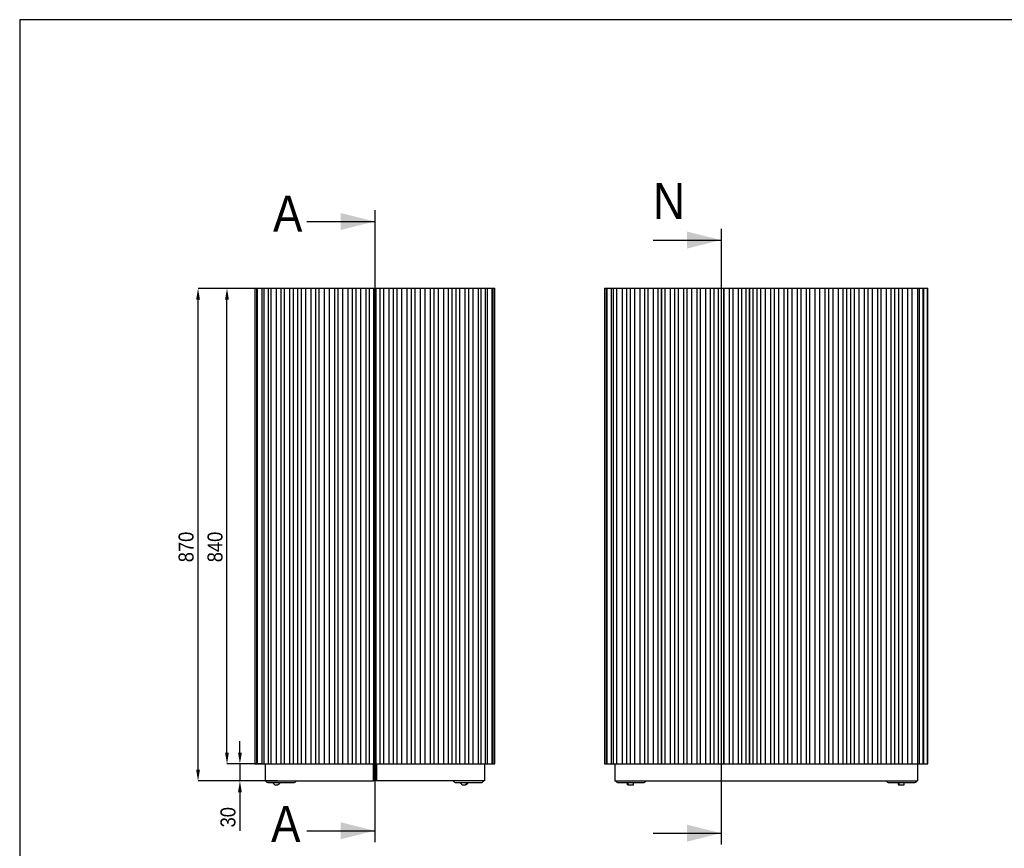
# Model space of a CAD drawing. Header units: millimetres. Extents: x -5210 to 2047, y -29 to 2841.
# Tile 2 of 28: x -5210 to -3472, y 1378 to 2841. Entities that reach past the tile are written whole.
import ezdxf

# ---------------------------------------------------------------- set-up
doc = ezdxf.new("R2010")
doc.units = ezdxf.units.MM
doc.header["$LTSCALE"] = 10
doc.header["$PDSIZE"] = -1
doc.linetypes.add('SLD-Centro', pattern=[19.05, 15.24, -1.27, 1.27, -1.27])
doc.linetypes.add('SLD-Solido', pattern=[0])
for name, color, linetype in [('PIEGHE', 6, 'SLD-Centro'), ('QUOTE', 1, 'SLD-Solido'), ('SCHIZZI', 9, 'Continuous'), ('SEZIONI', 9, 'SLD-Solido')]:
    doc.layers.add(name, color=color, linetype=linetype)
doc.styles.add('SLDTEXTSTYLE0', font='Gothic.ttf', dxfattribs={"width": 0.913})
doc.dimstyles.new('SLDDIMSTYLE0', dxfattribs={"dimtxt": 26.458333, "dimasz": 20, "dimexe": 0, "dimexo": 0.0625, "dimgap": 6.614583, "dimtad": 1, "dimdec": 1, "dimrnd": 1e-09, "dimzin": 12, "dimdsep": 46, "dimtxsty": 'SLDTEXTSTYLE0', "dimsah": 1, "dimcen": 0.09, "dimadec": 0, "dimazin": 3, "dimtfac": 1, "dimtdec": 1, "dimtmove": 0, "dimatfit": 0, "dimfxl": 0, "dimfrac": 2, "dimtolj": 1, "dimtzin": 12, "dimarcsym": 0})
doc.dimstyles.new('SLDDIMSTYLE1', dxfattribs={"dimtxt": 26.458333, "dimasz": 20, "dimexe": 0, "dimexo": 0.0625, "dimgap": 6.614583, "dimtad": 1, "dimdec": 1, "dimrnd": 1e-09, "dimzin": 12, "dimdsep": 46, "dimtxsty": 'SLDTEXTSTYLE0', "dimsah": 1, "dimcen": 0.09, "dimadec": 0, "dimazin": 3, "dimtfac": 1, "dimtdec": 1, "dimtofl": 0, "dimtmove": 0, "dimatfit": 3, "dimfxl": 0, "dimfrac": 2, "dimtolj": 1, "dimtzin": 12, "dimarcsym": 0})

# ---------------------------------------------------------------- blocks, each defined once
blk = doc.blocks.new('_D_1')
at = {"layer": 'Defpoints', "color": 0}
for p in [(-4783.4, 1526.7), (-4820.9, 1496.7), (-4776.4, 1496.7)]:
    blk.add_point(p, dxfattribs=at)
at = {"layer": 'QUOTE', "color": 0, "lineweight": -2}
for p, q in [((-4820.9, 1546.7), (-4820.9, 1566.7)), ((-4783.4, 1526.7), (-4820.9, 1526.7)), ((-4820.9, 1526.7), (-4820.9, 1496.7)), ((-4776.4, 1496.7), (-4820.9, 1496.7)), ((-4820.9, 1476.7), (-4820.9, 1408.5))]:
    blk.add_line(p, q, dxfattribs=at)
at = {"layer": 'QUOTE', "color": 0}
for points in [[(-4824.2, 1546.7), (-4817.5, 1546.7), (-4820.9, 1526.7)], [(-4824.2, 1476.7), (-4817.5, 1476.7), (-4820.9, 1496.7)]]:
    blk.add_solid(points, dxfattribs=at)
at = {"layer": 'QUOTE', "color": 0, "insert": (-4855.3, 1432.6), "char_height": 26.46, "attachment_point": 2, "rotation": 90, "style": 'SLDTEXTSTYLE0'}
blk.add_mtext('\\A1;30', dxfattribs=at)
blk = doc.blocks.new('_D_2')
at = {"layer": 'Defpoints', "color": 0}
for p in [(-4843.7, 2366.7), (-4790.2, 2366.7), (-4790.2, 1526.7)]:
    blk.add_point(p, dxfattribs=at)
at = {"layer": 'QUOTE', "color": 0, "lineweight": -2}
for p, q in [((-4790.2, 2366.7), (-4843.7, 2366.7)), ((-4843.7, 1546.7), (-4843.7, 2346.7)), ((-4790.2, 1526.7), (-4843.7, 1526.7))]:
    blk.add_line(p, q, dxfattribs=at)
at = {"layer": 'QUOTE', "color": 0}
for points in [[(-4847.1, 2346.7), (-4840.4, 2346.7), (-4843.7, 2366.7)], [(-4847.1, 1546.7), (-4840.4, 1546.7), (-4843.7, 1526.7)]]:
    blk.add_solid(points, dxfattribs=at)
at = {"layer": 'QUOTE', "color": 0, "insert": (-4878.1, 1909.9), "char_height": 26.46, "attachment_point": 2, "rotation": 90, "style": 'SLDTEXTSTYLE0'}
blk.add_mtext('\\A1;840', dxfattribs=at)
blk = doc.blocks.new('_D_3')
at = {"layer": 'Defpoints', "color": 0}
for p in [(-4894.8, 2366.7), (-4766.2, 2366.7), (-4754.4, 1496.7)]:
    blk.add_point(p, dxfattribs=at)
at = {"layer": 'QUOTE', "color": 0, "lineweight": -2}
for p, q in [((-4766.3, 2366.7), (-4894.8, 2366.7)), ((-4894.8, 1516.7), (-4894.8, 2346.7)), ((-4754.4, 1496.7), (-4894.8, 1496.7))]:
    blk.add_line(p, q, dxfattribs=at)
at = {"layer": 'QUOTE', "color": 0}
for points in [[(-4898.1, 2346.7), (-4891.4, 2346.7), (-4894.8, 2366.7)], [(-4898.1, 1516.7), (-4891.4, 1516.7), (-4894.8, 1496.7)]]:
    blk.add_solid(points, dxfattribs=at)
at = {"layer": 'QUOTE', "color": 0, "insert": (-4929.2, 1909.9), "char_height": 26.46, "attachment_point": 2, "rotation": 90, "style": 'SLDTEXTSTYLE0'}
blk.add_mtext('\\A1;870', dxfattribs=at)

msp = doc.modelspace()

# ---------------------------------------------------------------- linework, layer by layer
for p, q in [((-4794.75, 2366.74), (-4794.75, 1526.74)), ((-4794.75, 2366.74), (-4791.61, 2366.74)), ((-4791.61, 2366.74), (-4791.61, 1526.74)), ((-4791.61, 2366.74), (-4790.15, 2366.74)), ((-4790.15, 2366.74), (-4790.15, 1526.74)), ((-4790.15, 2366.74), (-4781.99, 2366.74)), ((-4781.99, 2366.74), (-4781.99, 1526.74)), ((-4781.99, 2366.74), (-4778.48, 2366.74)), ((-4778.48, 2366.74), (-4778.48, 1526.74)), ((-4778.48, 2366.74), (-4770.98, 2366.74)), ((-4770.98, 2366.74), (-4770.98, 1526.74)), ((-4770.98, 2366.74), (-4766.19, 2366.74)), ((-4766.19, 2366.74), (-4766.19, 1526.74)), ((-4766.19, 2366.74), (-4756.19, 2366.74)), ((-4756.19, 1526.74), (-4756.19, 2366.74)), ((-4756.19, 2366.74), (-4748.2, 2366.74)), ((-4748.2, 1526.74), (-4748.2, 2366.74)), ((-4748.2, 2366.74), (-4742.52, 2366.74)), ((-4742.52, 2366.74), (-4742.52, 1526.74)), ((-4742.52, 2366.74), (-4732.52, 2366.74)), ((-4732.52, 1526.74), (-4732.52, 2366.74)), ((-4732.52, 2366.74), (-4726.85, 2366.74)), ((-4726.85, 2366.74), (-4726.85, 1526.74)), ((-4726.85, 2366.74), (-4718.85, 2366.74)), ((-4718.85, 1526.74), (-4718.85, 2366.74)), ((-4718.85, 2366.74), (-4712.99, 2366.74)), ((-4712.99, 2366.74), (-4712.99, 1526.74)), ((-4712.99, 2366.74), (-4705.05, 2366.74)), ((-4705.05, 2366.74), (-4705.05, 1526.74)), ((-4705.05, 2366.74), (-4695.05, 2366.74)), ((-4695.05, 1526.74), (-4695.05, 2366.74)), ((-4695.05, 2366.74), (-4687.1, 2366.74)), ((-4687.1, 1526.74), (-4687.1, 2366.74)), ((-4687.1, 2366.74), (-4681.43, 2366.74)), ((-4681.43, 2366.74), (-4681.43, 1526.74)), ((-4681.43, 2366.74), (-4671.43, 2366.74)), ((-4671.43, 1526.74), (-4671.43, 2366.74)), ((-4671.43, 2366.74), (-4663.54, 2366.74)), ((-4663.54, 2366.74), (-4663.54, 1526.74)), ((-4663.54, 2366.74), (-4653.54, 2366.74)), ((-4653.54, 1526.74), (-4653.54, 2366.74)), ((-4653.54, 2366.74), (-4647.87, 2366.74)), ((-4647.87, 2366.74), (-4647.87, 1526.74)), ((-4647.87, 2366.74), (-4639.92, 2366.74)), ((-4639.92, 2366.74), (-4639.92, 1526.74)), ((-4639.92, 2366.74), (-4629.92, 2366.74)), ((-4629.92, 1526.74), (-4629.92, 2366.74)), ((-4629.92, 2366.74), (-4621.98, 2366.74)), ((-4621.98, 1526.74), (-4621.98, 2366.74)), ((-4621.98, 2366.74), (-4616.12, 2366.74)), ((-4616.12, 2366.74), (-4616.12, 1526.74)), ((-4616.12, 2366.74), (-4608.18, 2366.74)), ((-4608.18, 2366.74), (-4608.18, 1526.74)), ((-4608.18, 2366.74), (-4598.18, 2366.74)), ((-4598.18, 1526.74), (-4598.18, 2366.74)), ((-4598.18, 2366.74), (-4592.5, 2366.74)), ((-4592.5, 2366.74), (-4592.5, 1526.74)), ((-4592.5, 2366.74), (-4584.5, 2366.74)), ((-4584.5, 1526.74), (-4584.5, 2366.74)), ((-4584.35, 2365.74), (-4584.35, 2351.74)), ((-4581.35, 2365.74), (-4581.35, 2351.74)), ((-4581.2, 2366.74), (-4581.2, 1526.74)), ((-4581.2, 2366.74), (-4577.2, 2366.74)), ((-4577.2, 2366.74), (-4573.2, 2366.74)), ((-4573.2, 1526.74), (-4573.2, 2366.74)), ((-4573.2, 2366.74), (-4570.28, 2366.74)), ((-4570.28, 2366.74), (-4567.53, 2366.74)), ((-4567.53, 2366.74), (-4567.53, 1526.74)), ((-4567.53, 2366.74), (-4562.53, 2366.74)), ((-4562.53, 2366.74), (-4557.53, 2366.74)), ((-4557.53, 1526.74), (-4557.53, 2366.74)), ((-4557.53, 2366.74), (-4553.58, 2366.74)), ((-4553.58, 2366.74), (-4549.58, 2366.74)), ((-4549.58, 1526.74), (-4549.58, 2366.74)), ((-4549.58, 2366.74), (-4546.66, 2366.74)), ((-4546.66, 2366.74), (-4543.73, 2366.74)), ((-4543.73, 2366.74), (-4543.73, 1526.74)), ((-4543.73, 2366.74), (-4539.73, 2366.74)), ((-4539.73, 2366.74), (-4535.78, 2366.74)), ((-4535.78, 2366.74), (-4535.78, 1526.74)), ((-4535.78, 2366.74), (-4530.78, 2366.74)), ((-4530.78, 2366.74), (-4525.78, 2366.74)), ((-4525.78, 1526.74), (-4525.78, 2366.74)), ((-4525.78, 2366.74), (-4521.84, 2366.74)), ((-4521.84, 2366.74), (-4517.84, 2366.74)), ((-4517.84, 1526.74), (-4517.84, 2366.74)), ((-4517.84, 2366.74), (-4514.91, 2366.74)), ((-4514.91, 2366.74), (-4512.17, 2366.74)), ((-4512.17, 2366.74), (-4512.17, 1526.74)), ((-4512.17, 2366.74), (-4507.17, 2366.74)), ((-4507.17, 2366.74), (-4502.17, 2366.74)), ((-4502.17, 1526.74), (-4502.17, 2366.74)), ((-4502.17, 2366.74), (-4498.22, 2366.74)), ((-4498.22, 2366.74), (-4494.28, 2366.74)), ((-4494.28, 2366.74), (-4494.28, 1526.74)), ((-4494.28, 2366.74), (-4489.28, 2366.74)), ((-4489.28, 2366.74), (-4484.28, 2366.74)), ((-4484.28, 1526.74), (-4484.28, 2366.74)), ((-4484.28, 2366.74), (-4481.53, 2366.74)), ((-4481.53, 2366.74), (-4478.6, 2366.74)), ((-4478.6, 2366.74), (-4478.6, 1526.74)), ((-4478.6, 2366.74), (-4474.6, 2366.74)), ((-4474.6, 2366.74), (-4470.66, 2366.74)), ((-4470.66, 2366.74), (-4470.66, 1526.74)), ((-4470.66, 2366.74), (-4465.66, 2366.74)), ((-4465.66, 2366.74), (-4460.66, 2366.74)), ((-4460.66, 1526.74), (-4460.66, 2366.74)), ((-4460.66, 2366.74), (-4456.71, 2366.74)), ((-4456.71, 2366.74), (-4452.71, 2366.74)), ((-4452.71, 1526.74), (-4452.71, 2366.74)), ((-4452.71, 2366.74), (-4449.79, 2366.74)), ((-4449.79, 2366.74), (-4446.86, 2366.74)), ((-4446.86, 2366.74), (-4446.86, 1526.74)), ((-4446.86, 2366.74), (-4442.86, 2366.74)), ((-4442.86, 2366.74), (-4438.86, 2366.74)), ((-4438.86, 1526.74), (-4438.86, 2366.74)), ((-4438.86, 2366.74), (-4435.93, 2366.74)), ((-4435.93, 2366.74), (-4433.18, 2366.74)), ((-4433.18, 2366.74), (-4433.18, 1526.74)), ((-4433.18, 2366.74), (-4428.18, 2366.74)), ((-4428.18, 2366.74), (-4423.18, 2366.74)), ((-4423.18, 1526.74), (-4423.18, 2366.74)), ((-4423.18, 2366.74), (-4420.44, 2366.74)), ((-4420.44, 2366.74), (-4417.51, 2366.74)), ((-4417.51, 2366.74), (-4417.51, 1526.74)), ((-4417.51, 2366.74), (-4413.51, 2366.74)), ((-4413.51, 2366.74), (-4409.52, 2366.74)), ((-4409.52, 2366.74), (-4409.52, 1526.74)), ((-4409.52, 2366.74), (-4404.52, 2366.74)), ((-4404.52, 2366.74), (-4399.52, 2366.74)), ((-4399.52, 1526.74), (-4399.52, 2366.74)), ((-4399.52, 2366.74), (-4397.73, 2366.74)), ((-4397.73, 2366.74), (-4394.73, 2366.74)), ((-4394.73, 1526.74), (-4394.73, 2366.74)), ((-4394.73, 2366.74), (-4391.23, 2366.74)), ((-4391.23, 2366.74), (-4387.23, 2366.74)), ((-4387.23, 1526.74), (-4387.23, 2366.74)), ((-4387.23, 2366.74), (-4383.72, 2366.74)), ((-4383.72, 1526.74), (-4383.72, 2366.74)), ((-4383.72, 2366.74), (-4380.55, 2366.74)), ((-4380.55, 2366.74), (-4375.55, 2366.74)), ((-4375.55, 1526.74), (-4375.55, 2366.74)), ((-4375.55, 2366.74), (-4374.1, 2366.74)), ((-4374.1, 1526.74), (-4374.1, 2366.74)), ((-4374.1, 2366.74), (-4370.95, 2366.74)), ((-4370.95, 1526.74), (-4370.95, 2366.74)), ((-4177.22, 2366.74), (-4177.22, 1526.74)), ((-4177.22, 2366.74), (-4174.42, 2366.74)), ((-4174.42, 2366.74), (-4174.42, 1526.74)), ((-4174.42, 2366.74), (-4173.33, 2366.74)), ((-4173.33, 2366.74), (-4173.33, 1526.74)), ((-4173.33, 2366.74), (-4165.38, 2366.74)), ((-4165.38, 2366.74), (-4165.38, 1526.74)), ((-4165.38, 2366.74), (-4162.1, 2366.74)), ((-4162.1, 2366.74), (-4162.1, 1526.74)), ((-4162.1, 2366.74), (-4155.93, 2366.74)), ((-4155.93, 2366.74), (-4155.93, 1526.74)), ((-4155.93, 2366.74), (-4146.06, 2366.74)), ((-4146.06, 2366.74), (-4146.06, 1526.74)), ((-4146.06, 2366.74), (-4138.06, 2366.74)), ((-4138.06, 1526.74), (-4138.06, 2366.74)), ((-4138.06, 2366.74), (-4132.16, 2366.74)), ((-4132.16, 2366.74), (-4132.16, 1526.74)), ((-4132.16, 2366.74), (-4124.22, 2366.74)), ((-4124.22, 2366.74), (-4124.22, 1526.74)), ((-4124.22, 2366.74), (-4114.22, 2366.74)), ((-4114.22, 1526.74), (-4114.22, 2366.74)), ((-4114.22, 2366.74), (-4106.28, 2366.74)), ((-4106.28, 1526.74), (-4106.28, 2366.74)), ((-4106.28, 2366.74), (-4100.6, 2366.74)), ((-4100.6, 2366.74), (-4100.6, 1526.74)), ((-4100.6, 2366.74), (-4090.6, 2366.74)), ((-4090.6, 1526.74), (-4090.6, 2366.74)), ((-4090.6, 2366.74), (-4082.66, 2366.74)), ((-4082.66, 1526.74), (-4082.66, 2366.74)), ((-4082.66, 2366.74), (-4076.73, 2366.74)), ((-4076.73, 1526.74), (-4076.73, 2366.74)), ((-4076.73, 2366.74), (-4076.73, 1526.74)), ((-4076.73, 2366.74), (-4070.98, 2366.74)), ((-4070.98, 2366.74), (-4070.98, 1526.74)), ((-4070.98, 2366.74), (-4060.98, 2366.74)), ((-4060.98, 1526.74), (-4060.98, 2366.74)), ((-4060.98, 2366.74), (-4053.04, 2366.74)), ((-4053.04, 1526.74), (-4053.04, 2366.74)), ((-4053.04, 2366.74), (-4047.36, 2366.74)), ((-4047.36, 2366.74), (-4047.36, 1526.74)), ((-4047.36, 2366.74), (-4037.36, 2366.74)), ((-4037.36, 1526.74), (-4037.36, 2366.74)), ((-4037.36, 2366.74), (-4031.69, 2366.74)), ((-4031.69, 2366.74), (-4031.69, 1526.74)), ((-4031.69, 2366.74), (-4023.75, 2366.74)), ((-4023.75, 2366.74), (-4023.75, 1526.74)), ((-4023.75, 2366.74), (-4013.75, 2366.74)), ((-4013.75, 1526.74), (-4013.75, 2366.74)), ((-4013.75, 2366.74), (-4008.25, 2366.74)), ((-4008.25, 2366.74), (-4008.25, 1526.74)), ((-4008.25, 2366.74), (-3998.25, 2366.74)), ((-3998.25, 1526.74), (-3998.25, 2366.74)), ((-3998.25, 2366.74), (-3990.31, 2366.74)), ((-3990.31, 1526.74), (-3990.31, 2366.74)), ((-3990.31, 2366.74), (-3984.45, 2366.74)), ((-3984.45, 2366.74), (-3984.45, 1526.74)), ((-3984.45, 2366.74), (-3976.51, 2366.74)), ((-3976.51, 2366.74), (-3976.51, 1526.74)), ((-3976.51, 2366.74), (-3966.51, 2366.74)), ((-3966.51, 1526.74), (-3966.51, 2366.74)), ((-3966.51, 2366.74), (-3966.51, 1526.74)), ((-3966.51, 2366.74), (-3956.51, 2366.74)), ((-3956.51, 1526.74), (-3956.51, 2366.74)), ((-3956.51, 2366.74), (-3951.02, 2366.74)), ((-3951.02, 2366.74), (-3951.02, 1526.74)), ((-3951.02, 2366.74), (-3941.02, 2366.74)), ((-3941.02, 1526.74), (-3941.02, 2366.74)), ((-3941.02, 2366.74), (-3935.34, 2366.74)), ((-3935.34, 2366.74), (-3935.34, 1526.74)), ((-3935.34, 2366.74), (-3927.34, 2366.74)), ((-3927.34, 1526.74), (-3927.34, 2366.74)), ((-3927.34, 2366.74), (-3921.42, 2366.74)), ((-3921.42, 2366.74), (-3921.42, 1526.74)), ((-3921.42, 1526.74), (-3921.42, 2366.74)), ((-3921.42, 2366.74), (-3915.49, 2366.74)), ((-3915.49, 2366.74), (-3915.49, 1526.74)), ((-3915.49, 2366.74), (-3907.49, 2366.74)), ((-3907.49, 1526.74), (-3907.49, 2366.74)), ((-3907.49, 2366.74), (-3901.63, 2366.74)), ((-3901.63, 2366.74), (-3901.63, 1526.74)), ((-3901.63, 2366.74), (-3893.69, 2366.74)), ((-3893.69, 2366.74), (-3893.69, 1526.74)), ((-3893.69, 2366.74), (-3883.69, 2366.74)), ((-3883.69, 1526.74), (-3883.69, 2366.74)), ((-3883.69, 2366.74), (-3878.01, 2366.74)), ((-3878.01, 2366.74), (-3878.01, 1526.74)), ((-3878.01, 2366.74), (-3870.07, 2366.74)), ((-3870.07, 2366.74), (-3870.07, 1526.74)), ((-3870.07, 2366.74), (-3860.07, 2366.74)), ((-3860.07, 1526.74), (-3860.07, 2366.74)), ((-3860.07, 2366.74), (-3854.39, 2366.74)), ((-3854.39, 2366.74), (-3854.39, 1526.74)), ((-3854.39, 2366.74), (-3846.45, 2366.74)), ((-3846.45, 2366.74), (-3846.45, 1526.74)), ((-3846.45, 2366.74), (-3836.45, 2366.74)), ((-3836.45, 1526.74), (-3836.45, 2366.74)), ((-3836.45, 2366.74), (-3830.96, 2366.74)), ((-3830.96, 2366.74), (-3830.96, 1526.74)), ((-3830.96, 2366.74), (-3820.96, 2366.74)), ((-3820.96, 1526.74), (-3820.96, 2366.74)), ((-3820.96, 2366.74), (-3815.47, 2366.74)), ((-3815.47, 2366.74), (-3815.47, 1526.74)), ((-3815.47, 2366.74), (-3805.47, 2366.74)), ((-3805.47, 1526.74), (-3805.47, 2366.74)), ((-3805.47, 2366.74), (-3797.58, 2366.74)), ((-3797.58, 2366.74), (-3797.58, 1526.74)), ((-3797.58, 2366.74), (-3787.58, 2366.74)), ((-3787.58, 1526.74), (-3787.58, 2366.74)), ((-3787.58, 2366.74), (-3781.9, 2366.74)), ((-3781.9, 2366.74), (-3781.9, 1526.74)), ((-3781.9, 2366.74), (-3773.96, 2366.74)), ((-3773.96, 2366.74), (-3773.96, 1526.74)), ((-3773.96, 2366.74), (-3763.96, 2366.74)), ((-3763.96, 1526.74), (-3763.96, 2366.74)), ((-3763.96, 2366.74), (-3756.01, 2366.74)), ((-3756.01, 1526.74), (-3756.01, 2366.74)), ((-3756.01, 2366.74), (-3750.16, 2366.74)), ((-3750.16, 2366.74), (-3750.16, 1526.74)), ((-3750.16, 2366.74), (-3742.16, 2366.74)), ((-3742.16, 1526.74), (-3742.16, 2366.74)), ((-3742.16, 2366.74), (-3736.3, 2366.74)), ((-3736.3, 2366.74), (-3736.3, 1526.74)), ((-3736.3, 2366.74), (-3728.36, 2366.74)), ((-3728.36, 2366.74), (-3728.36, 1526.74)), ((-3728.36, 2366.74), (-3718.36, 2366.74)), ((-3718.36, 1526.74), (-3718.36, 2366.74)), ((-3718.36, 2366.74), (-3712.68, 2366.74)), ((-3712.68, 2366.74), (-3712.68, 1526.74)), ((-3712.68, 2366.74), (-3704.74, 2366.74)), ((-3704.74, 2366.74), (-3704.74, 1526.74)), ((-3704.74, 2366.74), (-3694.74, 2366.74)), ((-3694.74, 1526.74), (-3694.74, 2366.74)), ((-3694.74, 2366.74), (-3689.25, 2366.74)), ((-3689.25, 2366.74), (-3689.25, 1526.74)), ((-3689.25, 2366.74), (-3679.25, 2366.74)), ((-3679.25, 1526.74), (-3679.25, 2366.74)), ((-3679.25, 2366.74), (-3671.3, 2366.74)), ((-3671.3, 1526.74), (-3671.3, 2366.74)), ((-3671.3, 2366.74), (-3665.45, 2366.74)), ((-3665.45, 2366.74), (-3665.45, 1526.74)), ((-3665.45, 2366.74), (-3657.45, 2366.74)), ((-3657.45, 1526.74), (-3657.45, 2366.74)), ((-3657.45, 2366.74), (-3651.77, 2366.74)), ((-3651.77, 2366.74), (-3651.77, 1526.74)), ((-3651.77, 2366.74), (-3641.77, 2366.74)), ((-3641.77, 1526.74), (-3641.77, 2366.74)), ((-3641.77, 2366.74), (-3634.03, 2366.74)), ((-3634.03, 1526.74), (-3634.03, 2366.74)), ((-3634.03, 2366.74), (-3624.37, 2366.74)), ((-3624.37, 1526.74), (-3624.37, 2366.74)), ((-3624.37, 2366.74), (-3621.27, 2366.74)), ((-3621.27, 1526.74), (-3621.27, 2366.74)), ((-3621.27, 2366.74), (-3614.92, 2366.74)), ((-3614.92, 1526.74), (-3614.92, 2366.74)), ((-3614.92, 2366.74), (-3613.33, 2366.74)), ((-3613.33, 1526.74), (-3613.33, 2366.74)), ((-3613.33, 2366.74), (-3607.09, 2366.74)), ((-3607.09, 1526.74), (-3607.09, 2366.74)), ((-3607.09, 2366.74), (-3606.42, 2366.74)), ((-3606.42, 1526.74), (-3606.42, 2366.74)), ((-4584.5, 2351.74), (-4584.35, 2351.74)), ((-4584.35, 2351.74), (-4584.35, 1527.74)), ((-4581.35, 2351.74), (-4581.2, 2351.74)), ((-4581.35, 2351.74), (-4581.35, 1527.74)), ((-4581.35, 2339.89), (-4582.85, 2339.89)), ((-4582.85, 2339.89), (-4582.85, 2331.94)), ((-4582.85, 2331.94), (-4582.85, 2278.04)), ((-4584.35, 2314.94), (-4582.85, 2314.94)), ((-4584.35, 2295.03), (-4582.85, 2295.03)), ((-4582.85, 2278.04), (-4582.85, 2270.09)), ((-4582.85, 2270.09), (-4581.35, 2270.09)), ((-4581.35, 1999.14), (-4582.85, 1999.14)), ((-4582.85, 1999.14), (-4582.85, 1991.19)), ((-4582.85, 1991.19), (-4582.85, 1937.29)), ((-4584.35, 1974.19), (-4582.85, 1974.19)), ((-4584.35, 1954.28), (-4582.85, 1954.28)), ((-4582.85, 1937.29), (-4582.85, 1929.34)), ((-4582.85, 1929.34), (-4581.35, 1929.34)), ((-4581.35, 1658.39), (-4582.85, 1658.39)), ((-4582.85, 1658.39), (-4582.85, 1650.44)), ((-4582.85, 1650.44), (-4582.85, 1596.54)), ((-4584.35, 1633.44), (-4582.85, 1633.44)), ((-4584.35, 1613.53), (-4582.85, 1613.53)), ((-4582.85, 1596.54), (-4582.85, 1588.59)), ((-4582.85, 1588.59), (-4581.35, 1588.59)), ((-4794.75, 1526.74), (-4791.61, 1526.74)), ((-4791.61, 1526.74), (-4790.15, 1526.74)), ((-4790.15, 1526.74), (-4781.99, 1526.74)), ((-4781.99, 1526.74), (-4778.48, 1526.74)), ((-4778.48, 1526.74), (-4770.98, 1526.74)), ((-4776.35, 1526.74), (-4776.35, 1496.74)), ((-4770.98, 1526.74), (-4766.19, 1526.74)), ((-4766.19, 1526.74), (-4756.19, 1526.74)), ((-4756.19, 1526.74), (-4748.2, 1526.74)), ((-4748.2, 1526.74), (-4742.52, 1526.74)), ((-4742.52, 1526.74), (-4732.52, 1526.74)), ((-4732.52, 1526.74), (-4726.85, 1526.74)), ((-4726.85, 1526.74), (-4718.85, 1526.74)), ((-4718.85, 1526.74), (-4712.99, 1526.74)), ((-4712.99, 1526.74), (-4705.05, 1526.74)), ((-4705.05, 1526.74), (-4695.05, 1526.74)), ((-4695.05, 1526.74), (-4687.1, 1526.74)), ((-4687.1, 1526.74), (-4681.43, 1526.74)), ((-4681.43, 1526.74), (-4671.43, 1526.74)), ((-4671.43, 1526.74), (-4663.54, 1526.74)), ((-4663.54, 1526.74), (-4653.54, 1526.74)), ((-4653.54, 1526.74), (-4647.87, 1526.74)), ((-4647.87, 1526.74), (-4639.92, 1526.74)), ((-4639.92, 1526.74), (-4629.92, 1526.74)), ((-4629.92, 1526.74), (-4621.98, 1526.74)), ((-4621.98, 1526.74), (-4616.12, 1526.74)), ((-4616.12, 1526.74), (-4608.18, 1526.74)), ((-4608.18, 1526.74), (-4598.18, 1526.74)), ((-4598.18, 1526.74), (-4592.5, 1526.74)), ((-4592.5, 1526.74), (-4584.5, 1526.74)), ((-4585.85, 1526.74), (-4585.85, 1496.74)), ((-4585.35, 1496.74), (-4585.35, 1526.74)), ((-4584.5, 1526.74), (-4584.35, 1526.74)), ((-4584.35, 1496.74), (-4584.35, 1526.74)), ((-4581.2, 1526.74), (-4581.35, 1526.74)), ((-4581.35, 1526.74), (-4581.35, 1496.74)), ((-4581.2, 1526.74), (-4577.2, 1526.74)), ((-4580.35, 1526.74), (-4580.35, 1496.74)), ((-4579.85, 1526.74), (-4579.85, 1496.74)), ((-4577.2, 1526.74), (-4573.2, 1526.74)), ((-4573.2, 1526.74), (-4570.28, 1526.74)), ((-4570.28, 1526.74), (-4567.53, 1526.74)), ((-4567.53, 1526.74), (-4562.53, 1526.74)), ((-4562.53, 1526.74), (-4557.53, 1526.74)), ((-4557.53, 1526.74), (-4553.58, 1526.74)), ((-4553.58, 1526.74), (-4549.58, 1526.74)), ((-4549.58, 1526.74), (-4546.66, 1526.74)), ((-4546.66, 1526.74), (-4543.73, 1526.74)), ((-4543.73, 1526.74), (-4539.73, 1526.74)), ((-4539.73, 1526.74), (-4535.78, 1526.74)), ((-4535.78, 1526.74), (-4530.78, 1526.74)), ((-4530.78, 1526.74), (-4525.78, 1526.74)), ((-4525.78, 1526.74), (-4521.84, 1526.74)), ((-4521.84, 1526.74), (-4517.84, 1526.74)), ((-4517.84, 1526.74), (-4514.91, 1526.74)), ((-4514.91, 1526.74), (-4512.17, 1526.74)), ((-4512.17, 1526.74), (-4507.17, 1526.74)), ((-4507.17, 1526.74), (-4502.17, 1526.74)), ((-4502.17, 1526.74), (-4498.22, 1526.74)), ((-4498.22, 1526.74), (-4494.28, 1526.74)), ((-4494.28, 1526.74), (-4489.28, 1526.74)), ((-4489.28, 1526.74), (-4484.28, 1526.74)), ((-4484.28, 1526.74), (-4481.53, 1526.74)), ((-4481.53, 1526.74), (-4478.6, 1526.74)), ((-4478.6, 1526.74), (-4474.6, 1526.74)), ((-4474.6, 1526.74), (-4470.66, 1526.74)), ((-4470.66, 1526.74), (-4465.66, 1526.74)), ((-4465.66, 1526.74), (-4460.66, 1526.74)), ((-4460.66, 1526.74), (-4456.71, 1526.74)), ((-4456.71, 1526.74), (-4452.71, 1526.74)), ((-4452.71, 1526.74), (-4449.79, 1526.74)), ((-4449.79, 1526.74), (-4446.86, 1526.74)), ((-4446.86, 1526.74), (-4442.86, 1526.74)), ((-4442.86, 1526.74), (-4438.86, 1526.74)), ((-4438.86, 1526.74), (-4435.93, 1526.74)), ((-4435.93, 1526.74), (-4433.18, 1526.74)), ((-4433.18, 1526.74), (-4428.18, 1526.74)), ((-4428.18, 1526.74), (-4423.18, 1526.74)), ((-4423.18, 1526.74), (-4420.44, 1526.74)), ((-4420.44, 1526.74), (-4417.51, 1526.74)), ((-4417.51, 1526.74), (-4413.51, 1526.74)), ((-4413.51, 1526.74), (-4409.52, 1526.74)), ((-4409.52, 1526.74), (-4404.52, 1526.74)), ((-4404.52, 1526.74), (-4399.52, 1526.74)), ((-4399.52, 1526.74), (-4397.73, 1526.74)), ((-4397.73, 1526.74), (-4394.73, 1526.74)), ((-4394.73, 1526.74), (-4391.23, 1526.74)), ((-4391.23, 1526.74), (-4387.23, 1526.74)), ((-4389.35, 1526.74), (-4389.35, 1496.74)), ((-4387.23, 1526.74), (-4383.72, 1526.74)), ((-4383.72, 1526.74), (-4380.55, 1526.74)), ((-4380.55, 1526.74), (-4375.55, 1526.74)), ((-4375.55, 1526.74), (-4374.1, 1526.74)), ((-4374.1, 1526.74), (-4370.95, 1526.74)), ((-4177.22, 1526.74), (-4174.42, 1526.74)), ((-4174.42, 1526.74), (-4173.33, 1526.74)), ((-4173.33, 1526.74), (-4165.38, 1526.74)), ((-4165.38, 1526.74), (-4162.1, 1526.74)), ((-4162.1, 1526.74), (-4155.93, 1526.74)), ((-4158.82, 1526.74), (-4158.82, 1496.74)), ((-4155.93, 1526.74), (-4146.06, 1526.74)), ((-4146.06, 1526.74), (-4138.06, 1526.74)), ((-4138.06, 1526.74), (-4132.16, 1526.74)), ((-4132.16, 1526.74), (-4124.22, 1526.74)), ((-4124.22, 1526.74), (-4114.22, 1526.74)), ((-4114.22, 1526.74), (-4106.28, 1526.74)), ((-4106.28, 1526.74), (-4100.6, 1526.74)), ((-4100.6, 1526.74), (-4090.6, 1526.74)), ((-4090.6, 1526.74), (-4082.66, 1526.74)), ((-4082.66, 1526.74), (-4076.73, 1526.74)), ((-4076.73, 1526.74), (-4070.98, 1526.74)), ((-4070.98, 1526.74), (-4060.98, 1526.74)), ((-4060.98, 1526.74), (-4053.04, 1526.74)), ((-4053.04, 1526.74), (-4047.36, 1526.74)), ((-4047.36, 1526.74), (-4037.36, 1526.74)), ((-4037.36, 1526.74), (-4031.69, 1526.74)), ((-4031.69, 1526.74), (-4023.75, 1526.74)), ((-4023.75, 1526.74), (-4013.75, 1526.74)), ((-4013.75, 1526.74), (-4008.25, 1526.74)), ((-4008.25, 1526.74), (-3998.25, 1526.74)), ((-3998.25, 1526.74), (-3990.31, 1526.74)), ((-3990.31, 1526.74), (-3984.45, 1526.74)), ((-3984.45, 1526.74), (-3976.51, 1526.74)), ((-3976.51, 1526.74), (-3966.51, 1526.74)), ((-3966.51, 1526.74), (-3956.51, 1526.74)), ((-3956.51, 1526.74), (-3951.02, 1526.74)), ((-3951.02, 1526.74), (-3941.02, 1526.74)), ((-3941.02, 1526.74), (-3935.34, 1526.74)), ((-3935.34, 1526.74), (-3927.34, 1526.74)), ((-3927.34, 1526.74), (-3921.42, 1526.74)), ((-3921.42, 1526.74), (-3915.49, 1526.74)), ((-3915.49, 1526.74), (-3907.49, 1526.74)), ((-3907.49, 1526.74), (-3901.63, 1526.74)), ((-3901.63, 1526.74), (-3893.69, 1526.74)), ((-3893.69, 1526.74), (-3883.69, 1526.74)), ((-3883.69, 1526.74), (-3878.01, 1526.74)), ((-3878.01, 1526.74), (-3870.07, 1526.74)), ((-3870.07, 1526.74), (-3860.07, 1526.74)), ((-3860.07, 1526.74), (-3854.39, 1526.74)), ((-3854.39, 1526.74), (-3846.45, 1526.74)), ((-3846.45, 1526.74), (-3836.45, 1526.74)), ((-3836.45, 1526.74), (-3830.96, 1526.74)), ((-3830.96, 1526.74), (-3820.96, 1526.74)), ((-3820.96, 1526.74), (-3815.47, 1526.74)), ((-3815.47, 1526.74), (-3805.47, 1526.74)), ((-3805.47, 1526.74), (-3797.58, 1526.74)), ((-3797.58, 1526.74), (-3787.58, 1526.74)), ((-3787.58, 1526.74), (-3781.9, 1526.74)), ((-3781.9, 1526.74), (-3773.96, 1526.74)), ((-3773.96, 1526.74), (-3763.96, 1526.74)), ((-3763.96, 1526.74), (-3756.01, 1526.74)), ((-3756.01, 1526.74), (-3750.16, 1526.74)), ((-3750.16, 1526.74), (-3742.16, 1526.74)), ((-3742.16, 1526.74), (-3736.3, 1526.74)), ((-3736.3, 1526.74), (-3728.36, 1526.74)), ((-3728.36, 1526.74), (-3718.36, 1526.74)), ((-3718.36, 1526.74), (-3712.68, 1526.74)), ((-3712.68, 1526.74), (-3704.74, 1526.74)), ((-3704.74, 1526.74), (-3694.74, 1526.74)), ((-3694.74, 1526.74), (-3689.25, 1526.74)), ((-3689.25, 1526.74), (-3679.25, 1526.74)), ((-3679.25, 1526.74), (-3671.3, 1526.74)), ((-3671.3, 1526.74), (-3665.45, 1526.74)), ((-3665.45, 1526.74), (-3657.45, 1526.74)), ((-3657.45, 1526.74), (-3651.77, 1526.74)), ((-3651.77, 1526.74), (-3641.77, 1526.74)), ((-3641.77, 1526.74), (-3634.03, 1526.74)), ((-3634.03, 1526.74), (-3624.37, 1526.74)), ((-3624.82, 1526.74), (-3624.82, 1496.74)), ((-3624.37, 1526.74), (-3621.27, 1526.74)), ((-3621.27, 1526.74), (-3614.92, 1526.74)), ((-3614.92, 1526.74), (-3613.33, 1526.74)), ((-3613.33, 1526.74), (-3607.09, 1526.74)), ((-3607.09, 1526.74), (-3606.42, 1526.74)), ((-4776.35, 1496.74), (-4754.35, 1496.74)), ((-4754.35, 1496.74), (-4585.85, 1496.74)), ((-4585.35, 1496.74), (-4584.35, 1496.74)), ((-4581.35, 1505.47), (-4581.39, 1505.47)), ((-4581.35, 1505.46), (-4581.39, 1505.46)), ((-4581.39, 1502.41), (-4581.35, 1502.41)), ((-4581.39, 1502.4), (-4581.35, 1502.4)), ((-4580.35, 1496.74), (-4581.35, 1496.74)), ((-4411.35, 1496.74), (-4579.85, 1496.74)), ((-4389.35, 1496.74), (-4411.35, 1496.74)), ((-4158.82, 1496.74), (-4136.82, 1496.74)), ((-4136.82, 1496.74), (-3646.82, 1496.74)), ((-3646.82, 1496.74), (-3624.82, 1496.74)), ((-4770.21, 1493.74), (-4726.5, 1493.74)), ((-4439.21, 1493.74), (-4395.5, 1493.74)), ((-4425.81, 1489.74), (-4425.75, 1489.74)), ((-4425.75, 1489.74), (-4424.88, 1489.74)), ((-4424.88, 1489.74), (-4424.8, 1489.74)), ((-4152.68, 1493.74), (-4108.97, 1493.74)), ((-4136.19, 1489.74), (-4135.32, 1489.74)), ((-4135.32, 1489.74), (-4135.32, 1493.74)), ((-4135.32, 1489.74), (-4126.32, 1489.74)), ((-4126.32, 1489.74), (-4126.32, 1493.74)), ((-3674.68, 1493.74), (-3630.97, 1493.74)), ((-3658.08, 1489.74), (-3657.32, 1489.74)), ((-3657.32, 1489.74), (-3657.32, 1493.74)), ((-3657.32, 1489.74), (-3648.32, 1489.74)), ((-3648.32, 1489.74), (-3648.32, 1493.74))]:
    msp.add_line(p, q)
at = {"flags": 128}
msp.add_lwpolyline([(-4136.19, 1489.74), (-4136.24, 1489.75), (-4136.42, 1490.01), (-4136.59, 1490.61), (-4136.74, 1491.52), (-4136.87, 1492.7), (-4136.94, 1493.74)], dxfattribs=at)
for centre, radius, start, end in [((-4585.35, 2365.74), 1, 0, 31.78833), ((-4580.35, 2365.74), 1, 148.21167, 180), ((-4585.35, 1527.74), 1, 328.21167, 0), ((-4580.35, 1527.74), 1, 180, 211.78833), ((-4770.21, 1499.65), 5.91, 209.52142, 270), ((-4726.5, 1499.65), 5.91, 270, 330.47858), ((-4439.21, 1499.65), 5.91, 209.52142, 270), ((-4395.5, 1499.65), 5.91, 270, 330.47858), ((-4152.68, 1499.65), 5.91, 209.52142, 270), ((-4108.97, 1499.65), 5.91, 270, 330.47858), ((-3674.68, 1499.65), 5.91, 209.52142, 270), ((-3630.97, 1499.65), 5.91, 270, 330.47858), ((-4756.35, 1497.24), 7.5, 207.81814, 332.18186), ((-4425.75, 1497.19), 7.45, 207.60893, 332.39107), ((-4424.88, 1497.2), 7.46, 270.06587, 332.35859), ((-4424.81, 1497.19), 7.45, 270.08822, 332.41811), ((-3650.74, 1492.98), 8.02, 174.56376, 203.81683)]:
    msp.add_arc(centre, radius, start, end)
at = {"layer": 'PIEGHE', "color": 6}
msp.add_line((-4425.75, 1489.74), (-4422.64, 1489.74), dxfattribs=at)
at = {"layer": 'SCHIZZI', "color": 7}
msp.add_lwpolyline([(-1109.64, -28.8), (-1109.84, 2841.2), (-5209.64, 2841.2), (-5209.64, -28.8)], close=True, dxfattribs=at)
at = {"layer": 'SEZIONI'}
for p, q in [((-4582.95, 2504.74), (-4582.95, 1388.74)), ((-3971.51, 2471.98), (-3971.51, 1384.5))]:
    msp.add_line(p, q, dxfattribs=at)
at = {"layer": 'SEZIONI', "linetype": 'SLD-Solido'}
for p, q in [((-4702.95, 2484.74), (-4582.95, 2484.74)), ((-4091.51, 2451.98), (-3971.51, 2451.98)), ((-4702.95, 1408.74), (-4582.95, 1408.74)), ((-4091.51, 1404.5), (-3971.51, 1404.5))]:
    msp.add_line(p, q, dxfattribs=at)
at = {"layer": 'SEZIONI'}
for points in [[(-4582.95, 2484.74), (-4642.95, 2499.74), (-4642.95, 2469.74)], [(-3971.51, 2451.98), (-4031.51, 2466.98), (-4031.51, 2436.98)], [(-4582.95, 1408.74), (-4642.95, 1423.74), (-4642.95, 1393.74)], [(-3971.51, 1404.5), (-4031.51, 1419.5), (-4031.51, 1389.5)]]:
    msp.add_solid(points, dxfattribs=at)

# ---------------------------------------------------------------- texts
at = {"layer": 'SEZIONI', "char_height": 63.5, "attachment_point": 1, "style": 'SLDTEXTSTYLE0'}
for s, insert in [('N', (-4091.51, 2552.74)), ('A', (-4762.38, 2530.42)), ('A', (-4765.8, 1452.54))]:
    msp.add_mtext(s, dxfattribs=dict(at, insert=insert))

# ---------------------------------------------------------------- dimensions: what is measured, and where the dimension line sits
at = {"layer": 'QUOTE'}
for base, p1, p2, dimstyle, picture, middle in [((-4894.75, 2366.74), (-4754.35, 1496.74), (-4766.19, 2366.74), 'SLDDIMSTYLE1', '_D_3', (-4894.75, 1909.9)), ((-4843.73, 2366.74), (-4790.15, 1526.74), (-4790.15, 2366.74), 'SLDDIMSTYLE1', '_D_2', (-4843.73, 1909.9)), ((-4820.87, 1496.74), (-4783.35, 1526.74), (-4776.35, 1496.74), 'SLDDIMSTYLE0', '_D_1', (-4820.87, 1432.62))]:
    dim = msp.add_linear_dim(base=base, p1=p1, p2=p2, angle=90, dimstyle=dimstyle, dxfattribs=at)
    dim.commit()
    dim.dimension.update_dxf_attribs({"geometry": picture, "text_midpoint": middle, "dimtype": 160})

doc.saveas('drawing.dxf')
